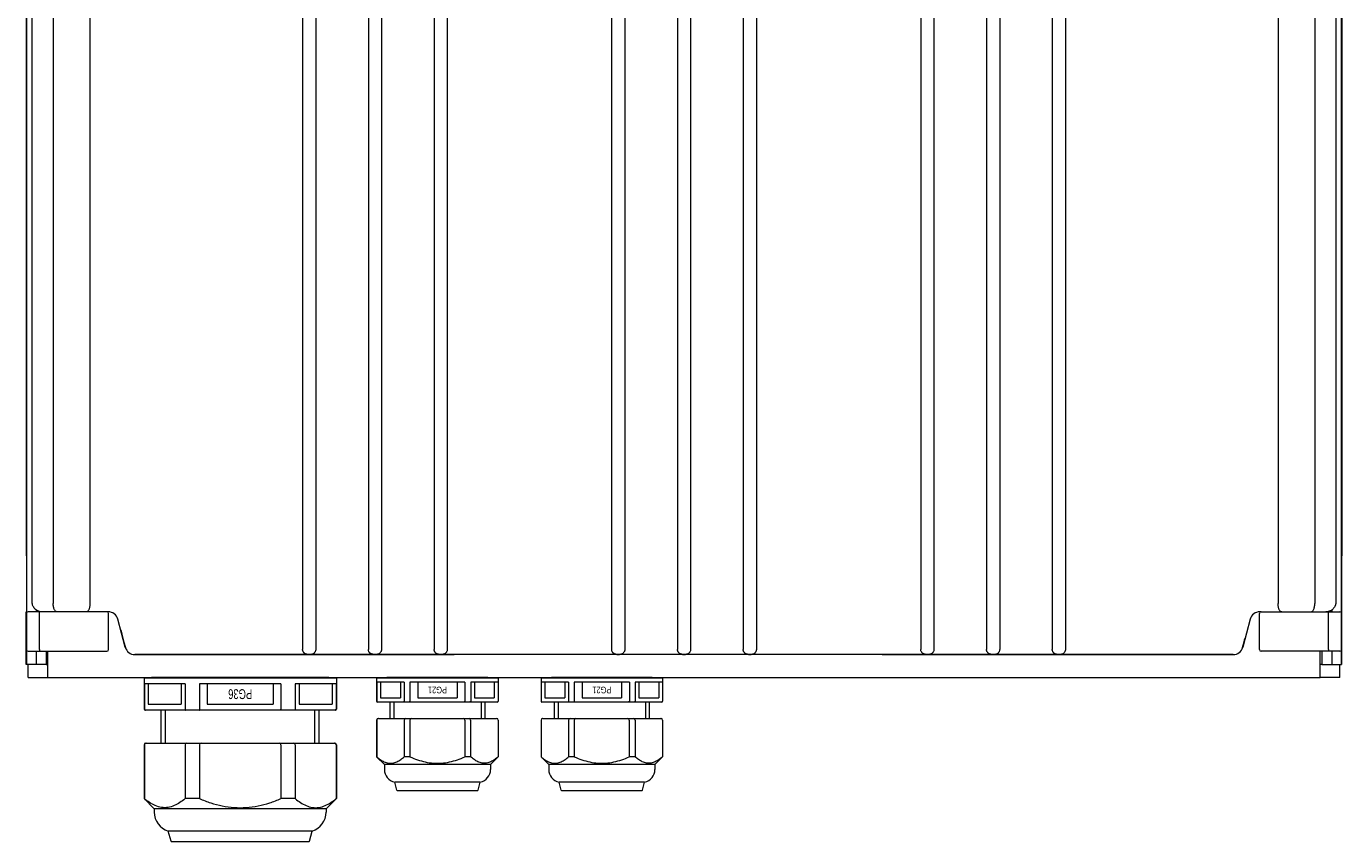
# Model space of a CAD drawing. Header units: millimetres. Extents: x -2674 to -2269, y -551 to -111.
# Tile 7 of 18: x -2519 to -2469, y -322 to -291. Entities that reach past the tile are written whole.
import ezdxf
from ezdxf.enums import TextEntityAlignment as Align

# ---------------------------------------------------------------- set-up
doc = ezdxf.new("R2010")
doc.units = ezdxf.units.MM
doc.layers.add('1', color=1, linetype='Continuous')
doc.layers.add('w0', color=7, linetype='Continuous')
doc.layers.add('obudowy', color=7, linetype='Continuous', lineweight=0)
doc.styles.add('TSTYLE1', font='txt', dxfattribs={"width": 0.71, "height": 3})

# ---------------------------------------------------------------- blocks, each defined once
blk = doc.blocks.new('PG 21 góra')
at = {"layer": '1', "color": 7, "linetype": 'Continuous', "lineweight": 0}
for p, q in [((-15.5, -0.15), (-15.35, 0)), ((15.35, 0), (-15.35, 0)), ((15.35, 0), (15.5, -0.15)), ((-18.5, -0.15), (-18.5, -7.15)), ((18.5, -0.15), (-18.5, -0.15)), ((-10.11, -1.45), (-18.47, -1.45)), ((-18.47, -1.45), (-18.47, -7.15)), ((-17.29, -1.45), (-17.29, -6.15)), ((-11.29, -1.45), (-11.29, -6.15)), ((-10.11, -1.45), (-10.11, -7.15)), ((8.37, -1.45), (-8.37, -1.45)), ((-8.37, -1.45), (-8.37, -7.15)), ((-6, -1.45), (-6, -6.15)), ((6, -1.45), (6, -6.15)), ((8.37, -1.45), (8.37, -7.15)), ((18.47, -1.45), (10.11, -1.45)), ((10.11, -1.45), (10.11, -7.15)), ((11.29, -1.45), (11.29, -6.15)), ((17.29, -1.45), (17.29, -6.15)), ((18.47, -1.45), (18.47, -7.15)), ((18.5, -0.15), (18.5, -7.15)), ((-18.47, -7.15), (-18.5, -7.15)), ((-18.18, -7.45), (-18.2, -7.45)), ((18.2, -7.45), (-18.18, -7.45)), ((-17.29, -6.15), (-11.29, -6.15)), ((-14.5, -7.45), (-14.5, -12.45)), ((-13.25, -7.45), (-13.25, -12.45)), ((-6, -6.15), (6, -6.15)), ((11.29, -6.15), (17.29, -6.15)), ((13.25, -7.45), (13.25, -12.45)), ((14.5, -12.45), (14.5, -7.45)), ((18.2, -7.45), (18.18, -7.45)), ((18.5, -7.15), (18.47, -7.15)), ((-18.5, -12.95), (-18.5, -24.1)), ((-18.47, -12.95), (-18.47, -24.1)), ((-17.97, -12.45), (18, -12.45)), ((-10.11, -12.95), (-10.11, -24.1)), ((-8.37, -12.95), (-8.37, -24.1)), ((8.36, -12.95), (8.36, -24.1)), ((10.1, -12.95), (10.1, -24.1)), ((18.47, -12.95), (18.47, -24.1)), ((18.5, -12.95), (18.5, -24.1)), ((-18.47, -24.1), (-18.5, -24.1)), ((-18.5, -24.1), (-16.15, -26.45)), ((-16.15, -26.45), (-16.15, -27.95)), ((16.15, -26.45), (-16.15, -26.45)), ((-8.37, -24.1), (-10.11, -24.1)), ((10.1, -24.1), (8.36, -24.1)), ((16.15, -26.45), (18.5, -24.1)), ((16.15, -26.45), (16.15, -27.95)), ((18.5, -24.1), (18.47, -24.1)), ((12.99, -31.86), (-13, -31.86)), ((-12.34, -34.3), (-13, -31.86)), ((12.34, -34.3), (12.99, -31.86)), ((12.14, -34.45), (-12.15, -34.45))]:
    blk.add_line(p, q, dxfattribs=at)
for centre, radius, start, end in [((-18.2, -7.15), 0.3, 180, 270), ((-18.17, -7.15), 0.298, 179.5883, 269.6077), ((18.17, -7.15), 0.298, 270.3907, 0.4133), ((18.2, -7.15), 0.3, 270, 0), ((-18, -12.95), 0.5, 90, 180), ((-18, -12.95), 0.5, 90, 180), ((-17.97, -12.95), 0.5, 90, 180), ((-9.61, -12.95), 0.5, 90, 180), ((-7.87, -12.95), 0.5, 90, 180), ((7.86, -12.95), 0.5, 0, 90), ((9.6, -12.95), 0.5, 0, 90), ((17.97, -12.95), 0.5, 0, 90), ((18, -12.95), 0.5, 0, 90), ((-12.15, -27.95), 4, 180, 257.819), ((12.15, -27.95), 4, 282.181, 0), ((-12.15, -34.25), 0.2, 195, 270), ((12.14, -34.25), 0.2, 270, 345)]:
    blk.add_arc(centre, radius, start, end, dxfattribs=at)
for points, start_tangent, end_tangent in [([(-9.88, -7.45), (-10.01, -7.4), (-10.08, -7.28), (-10.11, -7.15)], (-1, 0), (0, 1)), ([(-8.29, -7.45), (-8.33, -7.42), (-8.34, -7.37), (-8.35, -7.33), (-8.36, -7.29), (-8.36, -7.24), (-8.37, -7.2), (-8.37, -7.15)], (-1, 0), (0, 1)), ([(8.29, -7.45), (8.33, -7.42), (8.34, -7.37), (8.35, -7.33), (8.36, -7.29), (8.36, -7.24), (8.37, -7.2), (8.37, -7.15)], (1, 0), (0, 1)), ([(9.88, -7.45), (10.01, -7.4), (10.08, -7.28), (10.11, -7.15)], (1, 0), (0, 1)), ([(-18.47, -24.1), (-17.42, -24.95), (-16.26, -25.64), (-14.97, -26.04), (-14.29, -26.1), (-13.62, -26.04), (-12.33, -25.64), (-11.16, -24.95), (-10.11, -24.1)], (0.741633, -0.670806), (0.741633, 0.670806)), ([(-8.37, -24.1), (-6.07, -25.02), (-3.69, -25.69), (-1.24, -26.05), (1.24, -26.05), (3.68, -25.69), (6.07, -25.02), (8.36, -24.1)], (0.911153, -0.412068), (0.911153, 0.412068)), ([(18.47, -24.1), (17.42, -24.95), (16.25, -25.64), (14.96, -26.04), (14.29, -26.1), (13.61, -26.04), (12.32, -25.64), (11.16, -24.95), (10.1, -24.1)], (-0.741633, -0.670806), (-0.741633, 0.670805))]:
    blk.add_spline(points, degree=3, dxfattribs=dict(at, start_tangent=start_tangent, end_tangent=end_tangent))
at = {"layer": '1', "color": 7, "linetype": 'Continuous', "lineweight": 0, "style": 'TSTYLE1', "width": 0.71}
blk.add_text('PG21', height=2, rotation=180, dxfattribs=at).set_placement((0, -2.8), align=Align.CENTER)
blk = doc.blocks.new('PG36 góra')
at = {"layer": 'w0', "color": 7, "linetype": 'Continuous', "lineweight": 0}
for p, q in [((-27.15, -0.15), (-27, 0)), ((27, 0), (-27, 0)), ((27, 0), (27.15, -0.15)), ((29.25, -0.15), (-29.25, -0.15)), ((-29.25, -0.15), (-29.25, -9.65)), ((-16.76, -1.95), (-29.14, -1.95)), ((-29.14, -1.95), (-29.14, -9.65)), ((-27.95, -1.95), (-27.95, -8.15)), ((-17.95, -1.95), (-17.95, -8.15)), ((-16.76, -1.95), (-16.76, -9.65)), ((12.38, -1.95), (-12.38, -1.95)), ((-12.38, -1.95), (-12.38, -9.65)), ((-10, -1.95), (-10, -8.15)), ((10, -1.95), (10, -8.15)), ((12.38, -1.95), (12.38, -9.65)), ((29.14, -1.95), (16.76, -1.95)), ((16.76, -1.95), (16.76, -9.65)), ((17.95, -1.95), (17.95, -8.15)), ((27.95, -1.95), (27.95, -8.15)), ((29.14, -1.95), (29.14, -9.65)), ((29.25, -0.15), (29.25, -9.65)), ((28.95, -9.95), (-28.95, -9.95)), ((-27.95, -8.15), (-17.95, -8.15)), ((-24, -19.95), (-24, -9.95)), ((-22.75, -19.95), (-22.75, -9.95)), ((-10, -8.15), (10, -8.15)), ((17.95, -8.15), (27.95, -8.15)), ((22.75, -19.95), (22.75, -9.95)), ((24, -19.95), (24, -9.95)), ((-28.75, -19.95), (28.75, -19.95)), ((-29.25, -20.45), (-29.25, -36.85)), ((-29.14, -20.45), (-29.14, -36.85)), ((-16.76, -20.45), (-16.76, -36.85)), ((-12.38, -20.45), (-12.38, -36.85)), ((12.38, -20.45), (12.38, -36.85)), ((16.76, -20.45), (16.76, -36.85)), ((29.14, -20.45), (29.14, -36.85)), ((29.25, -20.45), (29.25, -36.85)), ((-29.14, -36.85), (-29.25, -36.85)), ((-29.25, -36.85), (-26.15, -39.95)), ((-26.15, -39.95), (-26.15, -40.95)), ((26.15, -39.95), (-26.15, -39.95)), ((-12.38, -36.85), (-16.76, -36.85)), ((16.76, -36.85), (12.38, -36.85)), ((26.15, -39.95), (29.25, -36.85)), ((26.15, -39.95), (26.15, -40.95)), ((29.25, -36.85), (29.14, -36.85)), ((21.87, -46.7), (-21.87, -46.7)), ((-21.04, -49.8), (-21.87, -46.7)), ((21.04, -49.8), (21.87, -46.7)), ((20.85, -49.95), (-20.85, -49.95))]:
    blk.add_line(p, q, dxfattribs=at)
for centre, radius, start, end in [((-28.95, -9.65), 0.3, 180, 270), ((-28.84, -9.65), 0.297, 179.3406, 269.3483), ((28.84, -9.65), 0.297, 270.6518, 0.6593), ((28.95, -9.65), 0.3, 270, 0), ((-28.75, -20.45), 0.5, 90, 180), ((-28.64, -20.45), 0.5, 90, 180), ((-16.26, -20.45), 0.5, 90, 180), ((-11.88, -20.45), 0.5, 90, 180), ((11.88, -20.45), 0.5, 0, 90), ((16.26, -20.45), 0.5, 0, 90), ((28.64, -20.45), 0.5, 0, 90), ((28.75, -20.45), 0.5, 0, 90), ((28.75, -20.45), 0.5, 0, 90), ((-20.15, -40.95), 6, 180, 253.3272), ((20.15, -40.95), 6, 286.6728, 0), ((-20.85, -49.75), 0.2, 195, 270), ((20.85, -49.75), 0.2, 270, 345)]:
    blk.add_arc(centre, radius, start, end, dxfattribs=at)
for points, start_tangent, end_tangent in [([(-16.76, -9.65), (-16.73, -9.78), (-16.66, -9.9), (-16.53, -9.95)], (0, -1), (1, 0)), ([(-12.38, -9.65), (-12.38, -9.7), (-12.38, -9.74), (-12.37, -9.79), (-12.37, -9.83), (-12.36, -9.87), (-12.35, -9.92), (-12.32, -9.95)], (0, -1), (1, 0)), ([(12.32, -9.95), (12.35, -9.92), (12.36, -9.87), (12.37, -9.83), (12.37, -9.79), (12.38, -9.74), (12.38, -9.7), (12.38, -9.65)], (1, 0), (0, 1)), ([(16.76, -9.65), (16.73, -9.78), (16.66, -9.9), (16.53, -9.95)], (0, -1), (-1, 0)), ([(-16.76, -36.85), (-18.33, -38.04), (-20.07, -38.98), (-21.96, -39.53), (-23.94, -39.53), (-25.83, -38.98), (-27.57, -38.04), (-29.14, -36.85)], (-0.763208, -0.646153), (-0.763208, 0.646153)), ([(-12.38, -36.85), (-8.97, -38.12), (-5.44, -39.05), (-1.82, -39.54), (1.82, -39.54), (5.44, -39.05), (8.97, -38.12), (12.38, -36.85)], (0.920889, -0.389825), (0.920889, 0.389825)), ([(16.76, -36.85), (18.33, -38.04), (20.07, -38.98), (21.96, -39.53), (23.94, -39.53), (25.83, -38.98), (27.57, -38.04), (29.14, -36.85)], (0.763208, -0.646153), (0.763208, 0.646153))]:
    blk.add_spline(points, degree=3, dxfattribs=dict(at, start_tangent=start_tangent, end_tangent=end_tangent))
at = {"layer": 'w0', "color": 7, "linetype": 'Continuous', "lineweight": 0, "style": 'TSTYLE1', "width": 0.71}
blk.add_text('PG36', height=3, rotation=180, dxfattribs=at).set_placement((0, -3.55), align=Align.CENTER)

msp = doc.modelspace()

# ---------------------------------------------------------------- linework, layer by layer
at = {"layer": 'obudowy', "color": 7, "lineweight": 0}
for p, q in [((-2518.704, -215.253), (-2518.704, -315.269)), ((-2518.484, -312.894), (-2518.484, -215.315)), ((-2468.913, -215.315), (-2468.913, -312.894)), ((-2468.693, -315.269), (-2468.693, -215.253)), ((-2468.691, -313.269), (-2468.691, -215.253)), ((-2471.112, -216.003), (-2471.112, -312.956)), ((-2518.705, -217.128), (-2518.705, -311.144)), ((-2468.692, -217.128), (-2468.692, -311.144)), ((-2469.714, -220.88), (-2469.714, -312.956)), ((-2517.682, -227.131), (-2517.682, -312.956)), ((-2516.285, -227.131), (-2516.285, -312.956)), ((-2508.201, -233.943), (-2508.201, -314.582)), ((-2507.701, -233.943), (-2507.701, -314.582)), ((-2505.7, -233.943), (-2505.7, -314.582)), ((-2505.2, -233.943), (-2505.2, -314.582)), ((-2503.2, -233.943), (-2503.2, -314.582)), ((-2502.7, -233.943), (-2502.7, -314.582)), ((-2496.449, -233.943), (-2496.449, -314.582)), ((-2495.949, -233.943), (-2495.949, -314.582)), ((-2493.948, -233.943), (-2493.948, -314.582)), ((-2493.448, -233.943), (-2493.448, -314.582)), ((-2491.448, -233.943), (-2491.448, -314.582)), ((-2490.948, -233.943), (-2490.948, -314.582)), ((-2484.697, -233.943), (-2484.697, -314.582)), ((-2484.197, -233.943), (-2484.197, -314.582)), ((-2482.196, -233.943), (-2482.196, -314.582)), ((-2481.696, -233.943), (-2481.696, -314.582)), ((-2479.696, -233.943), (-2479.696, -314.582)), ((-2479.196, -233.943), (-2479.196, -314.582)), ((-2518.705, -313.269), (-2518.706, -313.269)), ((-2518.705, -315.269), (-2518.705, -313.269)), ((-2518.702, -314.707), (-2518.702, -313.331)), ((-2518.206, -313.269), (-2518.64, -313.269)), ((-2518.328, -313.198), (-2518.328, -313.269)), ((-2518.207, -314.707), (-2518.207, -313.331)), ((-2515.951, -313.269), (-2518.206, -313.269)), ((-2515.638, -313.269), (-2515.951, -313.269)), ((-2515.59, -313.269), (-2515.638, -313.269)), ((-2515.576, -314.707), (-2515.576, -313.331)), ((-2514.941, -314.616), (-2515.228, -313.547)), ((-2472.169, -313.547), (-2472.455, -314.616)), ((-2471.821, -314.707), (-2471.821, -313.331)), ((-2471.758, -313.269), (-2471.806, -313.269)), ((-2471.758, -313.269), (-2471.446, -313.269)), ((-2471.446, -313.269), (-2469.19, -313.269)), ((-2469.19, -313.269), (-2468.757, -313.269)), ((-2469.19, -314.707), (-2469.19, -313.331)), ((-2469.069, -313.198), (-2469.069, -313.269)), ((-2468.694, -314.707), (-2468.694, -313.331)), ((-2468.692, -315.269), (-2468.692, -313.269)), ((-2468.692, -313.269), (-2468.691, -313.269)), ((-2508.201, -314.582), (-2508.201, -314.704)), ((-2507.701, -314.582), (-2507.701, -314.704)), ((-2505.7, -314.582), (-2505.7, -314.704)), ((-2505.2, -314.582), (-2505.2, -314.704)), ((-2503.2, -314.582), (-2503.2, -314.704)), ((-2502.7, -314.582), (-2502.7, -314.704)), ((-2496.449, -314.582), (-2496.449, -314.704)), ((-2495.949, -314.582), (-2495.949, -314.704)), ((-2493.948, -314.582), (-2493.948, -314.704)), ((-2493.448, -314.582), (-2493.448, -314.704)), ((-2491.448, -314.582), (-2491.448, -314.704)), ((-2490.948, -314.582), (-2490.948, -314.704)), ((-2484.697, -314.582), (-2484.697, -314.704)), ((-2484.197, -314.582), (-2484.197, -314.704)), ((-2482.196, -314.582), (-2482.196, -314.704)), ((-2481.696, -314.582), (-2481.696, -314.704)), ((-2479.696, -314.582), (-2479.696, -314.704)), ((-2479.196, -314.582), (-2479.196, -314.704)), ((-2518.64, -314.769), (-2518.206, -314.769)), ((-2518.328, -314.769), (-2518.328, -315.269)), ((-2518.206, -314.769), (-2515.951, -314.769)), ((-2517.953, -314.769), (-2517.953, -315.269)), ((-2517.89, -315.769), (-2517.89, -314.769)), ((-2515.951, -314.769), (-2515.638, -314.769)), ((-2472.817, -314.894), (-2514.579, -314.894)), ((-2508.165, -314.809), (-2508.165, -314.809)), ((-2508.11, -314.859), (-2508.11, -314.859)), ((-2508.002, -314.889), (-2507.899, -314.889)), ((-2505.665, -314.809), (-2505.665, -314.809)), ((-2505.609, -314.859), (-2505.609, -314.859)), ((-2505.502, -314.889), (-2505.399, -314.889)), ((-2503.164, -314.809), (-2503.164, -314.809)), ((-2503.109, -314.859), (-2503.109, -314.859)), ((-2503.001, -314.889), (-2502.898, -314.889)), ((-2496.413, -314.809), (-2496.413, -314.809)), ((-2496.358, -314.859), (-2496.358, -314.859)), ((-2496.25, -314.889), (-2496.147, -314.889)), ((-2493.913, -314.809), (-2493.913, -314.809)), ((-2493.857, -314.859), (-2493.857, -314.859)), ((-2493.75, -314.889), (-2493.647, -314.889)), ((-2491.412, -314.809), (-2491.412, -314.809)), ((-2491.357, -314.859), (-2491.357, -314.859)), ((-2491.249, -314.889), (-2491.146, -314.889)), ((-2484.661, -314.809), (-2484.661, -314.809)), ((-2484.606, -314.859), (-2484.606, -314.859)), ((-2484.498, -314.889), (-2484.395, -314.889)), ((-2482.161, -314.809), (-2482.161, -314.809)), ((-2482.105, -314.859), (-2482.105, -314.859)), ((-2481.998, -314.889), (-2481.895, -314.889)), ((-2479.66, -314.809), (-2479.66, -314.809)), ((-2479.605, -314.859), (-2479.605, -314.859)), ((-2479.497, -314.889), (-2479.394, -314.889)), ((-2471.446, -314.769), (-2471.758, -314.769)), ((-2469.19, -314.769), (-2471.446, -314.769)), ((-2469.507, -315.769), (-2469.507, -314.769)), ((-2469.444, -314.769), (-2469.444, -315.269)), ((-2468.757, -314.769), (-2469.19, -314.769)), ((-2469.069, -314.769), (-2469.069, -315.269)), ((-2518.703, -315.269), (-2518.705, -315.269)), ((-2518.328, -315.269), (-2518.704, -315.269)), ((-2518.64, -315.769), (-2518.64, -315.269)), ((-2517.953, -315.269), (-2518.328, -315.269)), ((-2517.953, -315.269), (-2517.89, -315.269)), ((-2469.444, -315.269), (-2469.507, -315.269)), ((-2469.444, -315.269), (-2469.069, -315.269)), ((-2469.069, -315.269), (-2468.693, -315.269)), ((-2468.757, -315.769), (-2468.757, -315.269)), ((-2518.64, -315.769), (-2517.89, -315.769)), ((-2517.89, -315.769), (-2469.507, -315.769)), ((-2468.757, -315.769), (-2469.507, -315.769))]:
    msp.add_line(p, q, dxfattribs=at)
at = {"layer": 'obudowy', "color": 7, "lineweight": 0, "flags": 128}
for points in [[(-2518.109, -313.269), (-2518.132, -313.268), (-2518.169, -313.264), (-2518.205, -313.256), (-2518.228, -313.25), (-2518.249, -313.242), (-2518.27, -313.233), (-2518.29, -313.222), (-2518.294, -313.22), (-2518.323, -313.202), (-2518.351, -313.18), (-2518.377, -313.156), (-2518.402, -313.128), (-2518.424, -313.097), (-2518.443, -313.063), (-2518.455, -313.038), (-2518.465, -313.011), (-2518.473, -312.983), (-2518.48, -312.945), (-2518.483, -312.918), (-2518.484, -312.894)], [(-2517.543, -313.269), (-2517.543, -313.269), (-2517.557, -313.267), (-2517.571, -313.262), (-2517.585, -313.254), (-2517.599, -313.242), (-2517.613, -313.227), (-2517.626, -313.208), (-2517.637, -313.188), (-2517.647, -313.164), (-2517.656, -313.139), (-2517.664, -313.112), (-2517.67, -313.083), (-2517.675, -313.053), (-2517.679, -313.022), (-2517.682, -312.989), (-2517.682, -312.956)], [(-2516.285, -312.956), (-2516.285, -312.989), (-2516.288, -313.022), (-2516.291, -313.053), (-2516.297, -313.083), (-2516.303, -313.112), (-2516.311, -313.139), (-2516.32, -313.164), (-2516.33, -313.188), (-2516.341, -313.208), (-2516.354, -313.227), (-2516.368, -313.242), (-2516.382, -313.254), (-2516.396, -313.262), (-2516.41, -313.267), (-2516.424, -313.269), (-2516.424, -313.269)], [(-2470.972, -313.269), (-2470.972, -313.269), (-2470.987, -313.267), (-2471.001, -313.262), (-2471.014, -313.254), (-2471.029, -313.242), (-2471.042, -313.227), (-2471.055, -313.208), (-2471.066, -313.188), (-2471.077, -313.164), (-2471.086, -313.139), (-2471.093, -313.112), (-2471.1, -313.083), (-2471.105, -313.053), (-2471.109, -313.022), (-2471.111, -312.989), (-2471.112, -312.956)], [(-2469.854, -313.269), (-2469.854, -313.269), (-2469.84, -313.267), (-2469.826, -313.262), (-2469.812, -313.254), (-2469.798, -313.242), (-2469.784, -313.227), (-2469.771, -313.208), (-2469.76, -313.188), (-2469.75, -313.164), (-2469.741, -313.139), (-2469.733, -313.112), (-2469.726, -313.083), (-2469.721, -313.053), (-2469.717, -313.022), (-2469.715, -312.989), (-2469.714, -312.956)], [(-2468.913, -312.894), (-2468.913, -312.905), (-2468.914, -312.928), (-2468.918, -312.956), (-2468.925, -312.989), (-2468.932, -313.012), (-2468.94, -313.034), (-2468.957, -313.07), (-2468.968, -313.09), (-2468.981, -313.11), (-2468.999, -313.133), (-2469.018, -313.154), (-2469.044, -313.179), (-2469.072, -313.201), (-2469.076, -313.203)], [(-2518.266, -313.235), (-2518.265, -313.235), (-2518.265, -313.235), (-2518.263, -313.236), (-2518.26, -313.237), (-2518.254, -313.24), (-2518.244, -313.244), (-2518.238, -313.246)], [(-2518.207, -313.331), (-2518.207, -313.321), (-2518.207, -313.311), (-2518.207, -313.301), (-2518.207, -313.292), (-2518.207, -313.285), (-2518.207, -313.278), (-2518.207, -313.274), (-2518.207, -313.271), (-2518.206, -313.269), (-2518.206, -313.269)], [(-2469.116, -313.227), (-2469.136, -313.237), (-2469.161, -313.247), (-2469.184, -313.254), (-2469.208, -313.26), (-2469.248, -313.267), (-2469.288, -313.269)], [(-2469.19, -313.331), (-2469.19, -313.321), (-2469.19, -313.311), (-2469.19, -313.301), (-2469.19, -313.292), (-2469.19, -313.285), (-2469.19, -313.278), (-2469.19, -313.274), (-2469.19, -313.271), (-2469.19, -313.269), (-2469.19, -313.269)], [(-2469.116, -313.227), (-2469.111, -313.225), (-2469.097, -313.217), (-2469.088, -313.211), (-2469.081, -313.207), (-2469.076, -313.203), (-2469.075, -313.202)], [(-2515.117, -313.959), (-2515.018, -314.33), (-2514.949, -314.59), (-2514.94, -314.623)], [(-2472.457, -314.622), (-2472.434, -314.539), (-2472.412, -314.456), (-2472.368, -314.29)], [(-2518.207, -314.707), (-2518.207, -314.717), (-2518.207, -314.727), (-2518.207, -314.737), (-2518.207, -314.746), (-2518.207, -314.753), (-2518.207, -314.76), (-2518.207, -314.765), (-2518.207, -314.768), (-2518.206, -314.769), (-2518.206, -314.769)], [(-2514.587, -314.894), (-2514.564, -314.895), (-2514.275, -314.895), (-2513.987, -314.895), (-2511.677, -314.894), (-2502.44, -314.894)], [(-2508.184, -314.777), (-2508.192, -314.759), (-2508.196, -314.742), (-2508.199, -314.728), (-2508.2, -314.716), (-2508.201, -314.704)], [(-2508.165, -314.809), (-2508.177, -314.792), (-2508.184, -314.777)], [(-2508.14, -314.837), (-2508.155, -314.822), (-2508.165, -314.809)], [(-2508.14, -314.837), (-2508.153, -314.824), (-2508.165, -314.809)], [(-2508.11, -314.859), (-2508.133, -314.843), (-2508.14, -314.837)], [(-2508.002, -314.889), (-2508.034, -314.887), (-2508.064, -314.88), (-2508.088, -314.871), (-2508.11, -314.859)], [(-2508.002, -314.889), (-2508.037, -314.886), (-2508.071, -314.877), (-2508.091, -314.87), (-2508.11, -314.859)], [(-2507.825, -314.876), (-2507.851, -314.883), (-2507.875, -314.888), (-2507.899, -314.889)], [(-2507.761, -314.837), (-2507.78, -314.851), (-2507.801, -314.865), (-2507.825, -314.876)], [(-2507.717, -314.777), (-2507.724, -314.791), (-2507.734, -314.806), (-2507.746, -314.822), (-2507.761, -314.837)], [(-2507.701, -314.704), (-2507.701, -314.716), (-2507.702, -314.729), (-2507.705, -314.74), (-2507.709, -314.758), (-2507.717, -314.777)], [(-2505.684, -314.777), (-2505.691, -314.759), (-2505.696, -314.742), (-2505.699, -314.728), (-2505.7, -314.716), (-2505.7, -314.704)], [(-2505.665, -314.809), (-2505.676, -314.792), (-2505.684, -314.777)], [(-2505.639, -314.837), (-2505.654, -314.822), (-2505.665, -314.809)], [(-2505.639, -314.837), (-2505.653, -314.824), (-2505.665, -314.809)], [(-2505.609, -314.859), (-2505.632, -314.843), (-2505.639, -314.837)], [(-2505.502, -314.889), (-2505.533, -314.887), (-2505.564, -314.88), (-2505.587, -314.871), (-2505.609, -314.859)], [(-2505.502, -314.889), (-2505.536, -314.886), (-2505.571, -314.877), (-2505.59, -314.87), (-2505.609, -314.859)], [(-2505.325, -314.876), (-2505.35, -314.883), (-2505.375, -314.888), (-2505.399, -314.889)], [(-2505.261, -314.837), (-2505.279, -314.851), (-2505.3, -314.865), (-2505.325, -314.876)], [(-2505.217, -314.777), (-2505.224, -314.791), (-2505.233, -314.806), (-2505.246, -314.822), (-2505.261, -314.837)], [(-2505.2, -314.704), (-2505.201, -314.716), (-2505.202, -314.729), (-2505.204, -314.74), (-2505.209, -314.758), (-2505.217, -314.777)], [(-2503.183, -314.777), (-2503.191, -314.759), (-2503.196, -314.742), (-2503.198, -314.728), (-2503.199, -314.716), (-2503.2, -314.704)], [(-2503.164, -314.809), (-2503.176, -314.792), (-2503.183, -314.777)], [(-2503.139, -314.837), (-2503.154, -314.822), (-2503.164, -314.809)], [(-2503.139, -314.837), (-2503.152, -314.824), (-2503.164, -314.809)], [(-2503.109, -314.859), (-2503.132, -314.843), (-2503.139, -314.837)], [(-2503.001, -314.889), (-2503.033, -314.887), (-2503.064, -314.88), (-2503.087, -314.871), (-2503.109, -314.859)], [(-2503.001, -314.889), (-2503.036, -314.886), (-2503.07, -314.877), (-2503.09, -314.87), (-2503.109, -314.859)], [(-2502.824, -314.876), (-2502.85, -314.883), (-2502.875, -314.888), (-2502.898, -314.889)], [(-2502.761, -314.837), (-2502.779, -314.851), (-2502.8, -314.865), (-2502.824, -314.876)], [(-2502.716, -314.777), (-2502.723, -314.791), (-2502.733, -314.806), (-2502.745, -314.822), (-2502.761, -314.837)], [(-2502.7, -314.704), (-2502.7, -314.716), (-2502.702, -314.729), (-2502.704, -314.74), (-2502.709, -314.758), (-2502.716, -314.777)], [(-2496.432, -314.777), (-2496.44, -314.759), (-2496.444, -314.742), (-2496.447, -314.728), (-2496.448, -314.716), (-2496.449, -314.704)], [(-2496.413, -314.809), (-2496.425, -314.792), (-2496.432, -314.777)], [(-2496.388, -314.837), (-2496.403, -314.822), (-2496.413, -314.809)], [(-2496.388, -314.837), (-2496.401, -314.824), (-2496.413, -314.809)], [(-2496.358, -314.859), (-2496.381, -314.843), (-2496.388, -314.837)], [(-2496.25, -314.889), (-2496.282, -314.887), (-2496.312, -314.88), (-2496.336, -314.871), (-2496.358, -314.859)], [(-2496.25, -314.889), (-2496.285, -314.886), (-2496.319, -314.877), (-2496.339, -314.87), (-2496.358, -314.859)], [(-2496.073, -314.876), (-2496.099, -314.883), (-2496.123, -314.888), (-2496.147, -314.889)], [(-2496.009, -314.837), (-2496.028, -314.851), (-2496.049, -314.865), (-2496.073, -314.876)], [(-2495.965, -314.777), (-2495.972, -314.791), (-2495.982, -314.806), (-2495.994, -314.822), (-2496.009, -314.837)], [(-2495.949, -314.704), (-2495.949, -314.716), (-2495.951, -314.729), (-2495.953, -314.74), (-2495.957, -314.758), (-2495.965, -314.777)], [(-2493.932, -314.777), (-2493.939, -314.759), (-2493.944, -314.742), (-2493.947, -314.728), (-2493.948, -314.716), (-2493.948, -314.704)], [(-2493.913, -314.809), (-2493.924, -314.792), (-2493.932, -314.777)], [(-2493.887, -314.837), (-2493.902, -314.822), (-2493.913, -314.809)], [(-2493.887, -314.837), (-2493.901, -314.824), (-2493.913, -314.809)], [(-2493.857, -314.859), (-2493.88, -314.843), (-2493.887, -314.837)], [(-2493.75, -314.889), (-2493.781, -314.887), (-2493.812, -314.88), (-2493.835, -314.871), (-2493.857, -314.859)], [(-2493.75, -314.889), (-2493.784, -314.886), (-2493.819, -314.877), (-2493.838, -314.87), (-2493.857, -314.859)], [(-2493.573, -314.876), (-2493.598, -314.883), (-2493.623, -314.888), (-2493.647, -314.889)], [(-2493.509, -314.837), (-2493.527, -314.851), (-2493.548, -314.865), (-2493.573, -314.876)], [(-2493.465, -314.777), (-2493.472, -314.791), (-2493.481, -314.806), (-2493.494, -314.822), (-2493.509, -314.837)], [(-2493.448, -314.704), (-2493.449, -314.716), (-2493.45, -314.729), (-2493.452, -314.74), (-2493.457, -314.758), (-2493.465, -314.777)], [(-2491.432, -314.777), (-2491.439, -314.759), (-2491.444, -314.742), (-2491.446, -314.728), (-2491.447, -314.716), (-2491.448, -314.704)], [(-2491.412, -314.809), (-2491.424, -314.792), (-2491.432, -314.777)], [(-2491.387, -314.837), (-2491.402, -314.822), (-2491.412, -314.809)], [(-2491.387, -314.837), (-2491.4, -314.824), (-2491.412, -314.809)], [(-2491.357, -314.859), (-2491.38, -314.843), (-2491.387, -314.837)], [(-2491.249, -314.889), (-2491.281, -314.887), (-2491.312, -314.88), (-2491.335, -314.871), (-2491.357, -314.859)], [(-2491.249, -314.889), (-2491.284, -314.886), (-2491.319, -314.877), (-2491.338, -314.87), (-2491.357, -314.859)], [(-2491.073, -314.876), (-2491.098, -314.883), (-2491.123, -314.888), (-2491.146, -314.889)], [(-2491.009, -314.837), (-2491.027, -314.851), (-2491.048, -314.865), (-2491.073, -314.876)], [(-2490.964, -314.777), (-2490.971, -314.791), (-2490.981, -314.806), (-2490.993, -314.822), (-2491.009, -314.837)], [(-2490.948, -314.704), (-2490.948, -314.716), (-2490.95, -314.729), (-2490.952, -314.74), (-2490.957, -314.758), (-2490.964, -314.777)], [(-2486.169, -314.894), (-2478.033, -314.894), (-2473.965, -314.895), (-2472.948, -314.895), (-2472.879, -314.895), (-2472.81, -314.894)], [(-2484.68, -314.777), (-2484.688, -314.759), (-2484.693, -314.742), (-2484.695, -314.728), (-2484.696, -314.716), (-2484.697, -314.704)], [(-2484.661, -314.809), (-2484.673, -314.792), (-2484.68, -314.777)], [(-2484.636, -314.837), (-2484.651, -314.822), (-2484.661, -314.809)], [(-2484.636, -314.837), (-2484.649, -314.824), (-2484.661, -314.809)], [(-2484.606, -314.859), (-2484.629, -314.843), (-2484.636, -314.837)], [(-2484.498, -314.889), (-2484.53, -314.887), (-2484.561, -314.88), (-2484.584, -314.871), (-2484.606, -314.859)], [(-2484.498, -314.889), (-2484.533, -314.886), (-2484.567, -314.877), (-2484.587, -314.87), (-2484.606, -314.859)], [(-2484.321, -314.876), (-2484.347, -314.883), (-2484.372, -314.888), (-2484.395, -314.889)], [(-2484.257, -314.837), (-2484.276, -314.851), (-2484.297, -314.865), (-2484.321, -314.876)], [(-2484.213, -314.777), (-2484.22, -314.791), (-2484.23, -314.806), (-2484.242, -314.822), (-2484.257, -314.837)], [(-2484.197, -314.704), (-2484.197, -314.716), (-2484.199, -314.729), (-2484.201, -314.74), (-2484.205, -314.758), (-2484.213, -314.777)], [(-2482.18, -314.777), (-2482.187, -314.759), (-2482.192, -314.742), (-2482.195, -314.728), (-2482.196, -314.716), (-2482.196, -314.704)], [(-2482.161, -314.809), (-2482.172, -314.792), (-2482.18, -314.777)], [(-2482.135, -314.837), (-2482.15, -314.822), (-2482.161, -314.809)], [(-2482.135, -314.837), (-2482.149, -314.824), (-2482.161, -314.809)], [(-2482.105, -314.859), (-2482.128, -314.843), (-2482.135, -314.837)], [(-2481.998, -314.889), (-2482.029, -314.887), (-2482.06, -314.88), (-2482.083, -314.871), (-2482.105, -314.859)], [(-2481.998, -314.889), (-2482.032, -314.886), (-2482.067, -314.877), (-2482.086, -314.87), (-2482.105, -314.859)], [(-2481.821, -314.876), (-2481.846, -314.883), (-2481.871, -314.888), (-2481.895, -314.889)], [(-2481.757, -314.837), (-2481.775, -314.851), (-2481.797, -314.865), (-2481.821, -314.876)], [(-2481.713, -314.777), (-2481.72, -314.791), (-2481.73, -314.806), (-2481.742, -314.822), (-2481.757, -314.837)], [(-2481.696, -314.704), (-2481.697, -314.716), (-2481.698, -314.729), (-2481.7, -314.74), (-2481.705, -314.758), (-2481.713, -314.777)], [(-2479.68, -314.777), (-2479.687, -314.759), (-2479.692, -314.742), (-2479.694, -314.728), (-2479.696, -314.716), (-2479.696, -314.704)], [(-2479.66, -314.809), (-2479.672, -314.792), (-2479.68, -314.777)], [(-2479.635, -314.837), (-2479.65, -314.822), (-2479.66, -314.809)], [(-2479.635, -314.837), (-2479.648, -314.824), (-2479.66, -314.809)], [(-2479.605, -314.859), (-2479.628, -314.843), (-2479.635, -314.837)], [(-2479.497, -314.889), (-2479.529, -314.887), (-2479.56, -314.88), (-2479.583, -314.871), (-2479.605, -314.859)], [(-2479.497, -314.889), (-2479.532, -314.886), (-2479.567, -314.877), (-2479.586, -314.87), (-2479.605, -314.859)], [(-2479.321, -314.876), (-2479.346, -314.883), (-2479.371, -314.888), (-2479.394, -314.889)], [(-2479.257, -314.837), (-2479.275, -314.851), (-2479.296, -314.865), (-2479.321, -314.876)], [(-2479.212, -314.777), (-2479.219, -314.791), (-2479.229, -314.806), (-2479.241, -314.822), (-2479.257, -314.837)], [(-2479.196, -314.704), (-2479.196, -314.716), (-2479.198, -314.729), (-2479.2, -314.74), (-2479.205, -314.758), (-2479.212, -314.777)], [(-2469.19, -314.707), (-2469.19, -314.717), (-2469.19, -314.727), (-2469.19, -314.737), (-2469.19, -314.746), (-2469.19, -314.753), (-2469.19, -314.76), (-2469.19, -314.765), (-2469.19, -314.768), (-2469.19, -314.769), (-2469.19, -314.769)]]:
    msp.add_lwpolyline(points, dxfattribs=at)
at = {"layer": 'obudowy', "color": 7, "lineweight": 0}
for centre, radius, start, end in [((-2518.64, -313.331), 0.0625, 90, 180), ((-2515.638, -313.331), 0.0625, 0, 90), ((-2515.59, -313.644), 0.375, 15, 90), ((-2471.806, -313.644), 0.375, 90, 165), ((-2471.758, -313.331), 0.0625, 90, 180), ((-2468.757, -313.331), 0.0625, 0, 90), ((-2518.64, -314.707), 0.0625, 180, 270), ((-2515.638, -314.707), 0.0625, 270, 0), ((-2514.579, -314.519), 0.375, 195, 270), ((-2472.817, -314.519), 0.375, 270, 345), ((-2471.758, -314.707), 0.0625, 180, 270), ((-2468.757, -314.707), 0.0625, 270, 0)]:
    msp.add_arc(centre, radius, start, end, dxfattribs=at)

# ---------------------------------------------------------------- block references
at = {"layer": 'w0', "color": 7, "lineweight": 0, "xscale": 0.125, "yscale": 0.125, "zscale": 0.125}
for name, p in [('PG36 góra', (-2510.573, -315.769)), ('PG 21 góra', (-2503.073, -315.769)), ('PG 21 góra', (-2496.823, -315.769))]:
    msp.add_blockref(name, p, dxfattribs=at)

doc.saveas('drawing.dxf')
